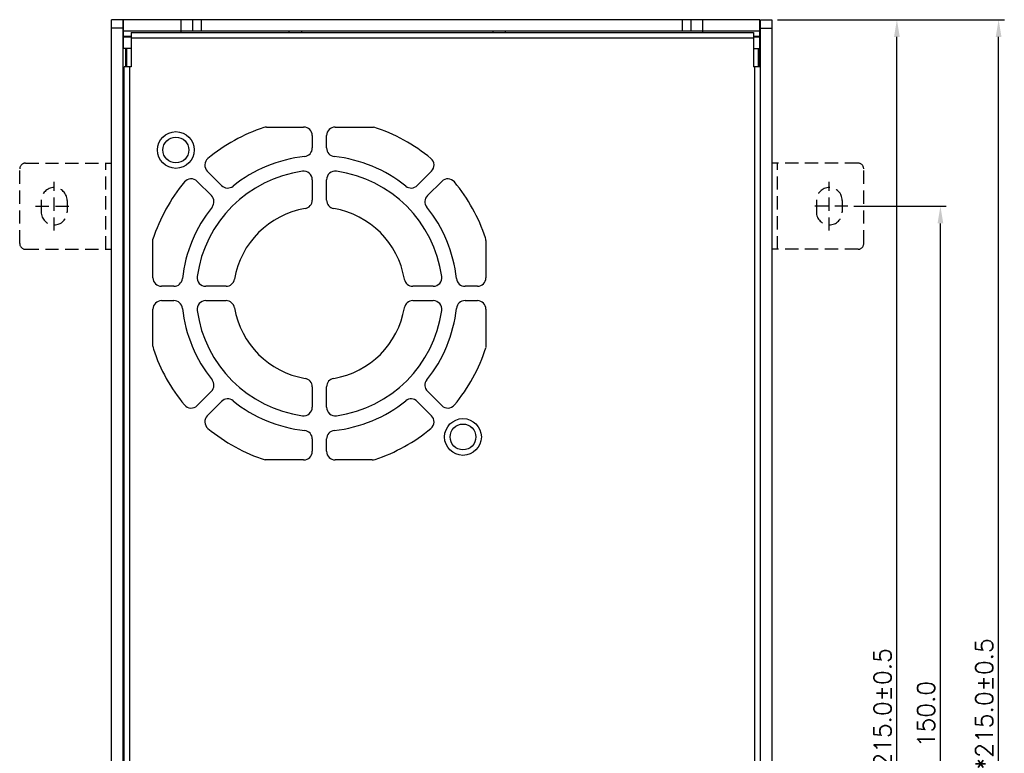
# Model space of a CAD drawing. Extents: x 369 to 888, y 1546 to 1801.
# Tile 3 of 18: x 380 to 551, y 1674 to 1801. Entities that reach past the tile are written whole.
import ezdxf

# ---------------------------------------------------------------- set-up
doc = ezdxf.new("R2010")
doc.units = 0
doc.header["$LTSCALE"] = 23.1
doc.header["$MEASUREMENT"] = 0
doc.linetypes.add('HIDDEN', pattern=[0.375, 0.25, -0.125])
doc.layers.get('0').update_dxf_attribs({"linetype": 'CONTINUOUS'})
doc.layers.get('Defpoints').update_dxf_attribs({"linetype": 'CONTINUOUS'})
for name, color, linetype in [('00_COMPONENTS', 7, 'CONTINUOUS'), ('20_ALL_FEATURES', 7, 'CONTINUOUS'), ('DIM', 2, 'CONTINUOUS'), ('H', 6, 'HIDDEN')]:
    doc.layers.add(name, color=color, linetype=linetype)
doc.layers.add('Dimension', color=2, linetype='CONTINUOUS', lineweight=9)
doc.styles.add('SIMPLEX', font='SIMPLEX.shx')
doc.dimstyles.new('STANDARD$0', dxfattribs={"dimtxt": 3, "dimasz": 3, "dimexe": 1, "dimexo": 1, "dimgap": 1, "dimtad": 1, "dimdec": 1, "dimzin": 0, "dimdsep": 46, "dimtxsty": 'STANDARD', "dimcen": -0.5, "dimclrd": 2, "dimclre": 2, "dimclrt": 2, "dimadec": 0, "dimazin": 0, "dimtfac": 1, "dimtdec": 1, "dimtmove": 0, "dimatfit": 3, "dimfxl": 1, "dimtolj": 1, "dimtzin": 0, "dimarcsym": 0})

# ---------------------------------------------------------------- blocks, each defined once
blk = doc.blocks.new('*D51')
at = {"layer": 'Defpoints', "color": 0}
for p in [(510.99, 1801.32), (532.76, 1801.32), (510.99, 1586.32)]:
    blk.add_point(p, dxfattribs=at)
at = {"layer": 'DIM', "lineweight": -2}
for p, q in [((511.99, 1801.32), (533.76, 1801.32)), ((532.76, 1589.32), (532.76, 1798.32)), ((511.99, 1586.32), (533.76, 1586.32))]:
    blk.add_line(p, q, dxfattribs=at)
at = {"layer": 'DIM'}
for points in [[(532.26, 1798.32), (533.26, 1798.32), (532.76, 1801.32)], [(532.26, 1589.32), (533.26, 1589.32), (532.76, 1586.32)]]:
    blk.add_solid(points, dxfattribs=at)
at = {"layer": 'DIM', "insert": (530.26, 1680.38), "char_height": 3, "attachment_point": 5, "rotation": 90, "style": 'SIMPLEX'}
blk.add_mtext('\\A1;*215.0±0.5', dxfattribs=at)
blk = doc.blocks.new('*D68')
at = {"layer": 'Defpoints', "color": 0}
for p in [(510.99, 1801.32), (550.47, 1801.32), (510.99, 1586.32)]:
    blk.add_point(p, dxfattribs=at)
at = {"layer": 'DIM', "lineweight": -2}
for p, q in [((511.99, 1801.32), (551.47, 1801.32)), ((550.47, 1589.32), (550.47, 1798.32)), ((511.99, 1586.32), (551.47, 1586.32))]:
    blk.add_line(p, q, dxfattribs=at)
at = {"layer": 'DIM'}
for points in [[(549.97, 1798.32), (550.97, 1798.32), (550.47, 1801.32)], [(549.97, 1589.32), (550.97, 1589.32), (550.47, 1586.32)]]:
    blk.add_solid(points, dxfattribs=at)
at = {"layer": 'DIM', "insert": (547.97, 1682.11), "char_height": 3, "attachment_point": 5, "rotation": 90, "style": 'SIMPLEX'}
blk.add_mtext('\\A1;*215.0±0.5', dxfattribs=at)
blk = doc.blocks.new('*D70')
at = {"layer": 'Defpoints', "color": 0}
for p in [(524.24, 1768.82), (540.34, 1768.82), (524.24, 1618.82)]:
    blk.add_point(p, dxfattribs=at)
at = {"layer": 'Dimension', "lineweight": -2}
for p, q in [((525.24, 1768.82), (541.34, 1768.82)), ((540.34, 1621.82), (540.34, 1765.82)), ((525.24, 1618.82), (541.34, 1618.82))]:
    blk.add_line(p, q, dxfattribs=at)
at = {"layer": 'Dimension'}
for points in [[(539.84, 1765.82), (540.84, 1765.82), (540.34, 1768.82)], [(539.84, 1621.82), (540.84, 1621.82), (540.34, 1618.82)]]:
    blk.add_solid(points, dxfattribs=at)
at = {"layer": 'Dimension', "insert": (537.84, 1680.34), "char_height": 3, "attachment_point": 5, "rotation": 90, "style": 'SIMPLEX'}
blk.add_mtext('\\A1;150.0', dxfattribs=at)

msp = doc.modelspace()

# ---------------------------------------------------------------- linework, layer by layer
at = {"color": 2, "linetype": 'Continuous'}
for p, q in [((395.99, 1586.32), (395.99, 1801.32)), ((397.99, 1801.32), (395.99, 1801.32)), ((397.99, 1586.32), (397.99, 1801.32)), ((398.09, 1796.3), (398.09, 1801.32)), ((508.89, 1801.32), (398.09, 1801.32)), ((408.09, 1799.12), (408.09, 1801.32)), ((410.09, 1801.32), (410.09, 1799.32)), ((411.59, 1801.32), (411.59, 1799.32)), ((495.39, 1801.32), (495.39, 1799.32)), ((496.89, 1801.32), (496.89, 1799.32)), ((498.89, 1801.32), (498.89, 1799.12)), ((508.89, 1796.3), (508.89, 1801.32)), ((508.99, 1586.32), (508.99, 1801.32)), ((508.99, 1801.32), (510.99, 1801.32)), ((510.99, 1801.32), (510.99, 1586.32)), ((397.99, 1799.82), (395.99, 1799.82)), ((408.09, 1799.32), (398.09, 1799.32)), ((399.39, 1799.12), (399.39, 1793.12)), ((399.39, 1799.12), (507.79, 1799.12)), ((498.89, 1799.32), (408.09, 1799.32)), ((508.89, 1799.32), (498.89, 1799.32)), ((507.79, 1799.12), (507.79, 1793.12)), ((508.99, 1799.82), (510.99, 1799.82)), ((397.99, 1797.32), (398.09, 1797.32)), ((398.09, 1798.45), (399.39, 1798.45)), ((399.39, 1798.3), (398.09, 1798.3)), ((507.79, 1798.12), (399.39, 1798.12)), ((507.79, 1798.45), (508.89, 1798.45)), ((508.89, 1798.3), (507.79, 1798.3)), ((508.99, 1797.32), (508.89, 1797.32)), ((399.39, 1796.3), (398.09, 1796.3)), ((507.79, 1796.3), (508.89, 1796.3)), ((399.39, 1793.12), (398.19, 1793.12)), ((399.19, 1604.82), (399.19, 1793.12)), ((508.99, 1793.12), (507.79, 1793.12)), ((507.99, 1604.82), (507.99, 1793.12)), ((422.98, 1782.62), (429.44, 1782.62)), ((434.94, 1782.62), (441.63, 1782.62)), ((430.94, 1781.12), (430.94, 1778.98)), ((433.44, 1778.98), (433.44, 1781.12)), ((415.14, 1772.43), (412.66, 1774.92)), ((451.71, 1774.92), (449.23, 1772.43)), ((410.89, 1773.15), (413.38, 1770.67)), ((430.94, 1773.43), (430.94, 1769.89)), ((433.44, 1769.89), (433.44, 1773.43)), ((451, 1770.67), (453.48, 1773.15)), ((403.19, 1756.37), (403.19, 1763.07)), ((461.19, 1762.83), (461.19, 1756.37)), ((406.83, 1754.87), (404.69, 1754.87)), ((415.92, 1754.87), (412.38, 1754.87)), ((452, 1754.87), (448.45, 1754.87)), ((459.69, 1754.87), (457.54, 1754.87)), ((403.19, 1744.42), (403.19, 1750.87)), ((404.69, 1752.37), (406.83, 1752.37)), ((412.38, 1752.37), (415.92, 1752.37)), ((448.45, 1752.37), (452, 1752.37)), ((457.54, 1752.37), (459.69, 1752.37)), ((461.19, 1750.87), (461.19, 1744.18)), ((430.94, 1737.35), (430.94, 1733.81)), ((433.44, 1733.81), (433.44, 1737.35)), ((413.38, 1736.58), (410.89, 1734.09)), ((453.48, 1734.09), (451, 1736.58)), ((412.66, 1732.33), (415.14, 1734.81)), ((449.23, 1734.81), (451.71, 1732.33)), ((430.94, 1728.27), (430.94, 1726.12)), ((433.44, 1726.12), (433.44, 1728.27)), ((429.44, 1724.62), (422.74, 1724.62)), ((441.39, 1724.62), (434.94, 1724.62))]:
    msp.add_line(p, q, dxfattribs=at)
for centre, radius in [((407.19, 1778.62), 3.2), ((407.19, 1778.62), 2.25), ((457.19, 1728.62), 3.2), ((457.19, 1728.62), 2.25)]:
    msp.add_circle(centre, radius, dxfattribs=at)
for centre, radius, start, end in [((432.69, 1801.32), 6.2, 198.8191, 200.8565), ((432.69, 1801.32), 4.2, 208.5861, 211.6902), ((458.79, 1801.32), 4.2, 328.3098, 331.4139), ((458.79, 1801.32), 6.2, 339.1435, 341.1809), ((432.19, 1753.62), 30.5, 108.5086, 129.5586), ((422.98, 1781.12), 1.5, 90, 108.5086), ((429.44, 1781.12), 1.5, 0, 90), ((434.94, 1781.12), 1.5, 90, 180), ((432.19, 1753.62), 30.5, 50.4414, 71.9561), ((429.44, 1778.98), 1.5, 276.191, 0), ((434.94, 1778.98), 1.5, 180, 263.809), ((413.72, 1775.98), 1.5, 129.5586, 225), ((432.19, 1753.62), 24, 96.191, 128.809), ((432.19, 1753.62), 24, 51.191, 83.809), ((450.65, 1775.98), 1.5, 315, 50.4414), ((432.19, 1753.62), 21.5, 97.9032, 172.0968), ((429.44, 1773.43), 1.5, 0, 97.9032), ((434.94, 1773.43), 1.5, 82.0968, 180), ((432.19, 1753.62), 21.5, 7.9032, 82.0968), ((409.83, 1772.09), 1.5, 45, 140.4414), ((454.54, 1772.09), 1.5, 39.5586, 135), ((432.19, 1753.62), 30.5, 140.4414, 161.9561), ((416.2, 1773.49), 1.5, 225, 308.809), ((448.17, 1773.49), 1.5, 231.191, 315), ((432.19, 1753.62), 30.5, 18.5086, 39.5586), ((412.31, 1769.61), 1.5, 321.191, 45), ((429.44, 1769.89), 1.5, 279.5941, 0), ((434.94, 1769.89), 1.5, 180, 260.4059), ((452.06, 1769.61), 1.5, 135, 218.809), ((432.19, 1753.62), 24, 141.191, 173.809), ((432.19, 1753.62), 15, 99.5941, 170.4059), ((432.19, 1753.62), 15, 9.5941, 80.4059), ((432.19, 1753.62), 24, 6.191, 38.809), ((459.69, 1762.83), 1.5, 0, 18.5086), ((404.69, 1756.37), 1.5, 180, 270), ((406.83, 1756.37), 1.5, 270, 353.809), ((412.38, 1756.37), 1.5, 172.0968, 270), ((415.92, 1756.37), 1.5, 270, 350.4059), ((448.45, 1756.37), 1.5, 189.5941, 270), ((452, 1756.37), 1.5, 270, 7.9032), ((457.54, 1756.37), 1.5, 186.191, 270), ((459.69, 1756.37), 1.5, 270, 0), ((404.69, 1750.87), 1.5, 90, 180), ((406.83, 1750.87), 1.5, 6.191, 90), ((432.19, 1753.62), 24, 186.191, 218.809), ((412.38, 1750.87), 1.5, 90, 187.9032), ((415.92, 1750.87), 1.5, 9.5941, 90), ((432.19, 1753.62), 15, 189.5941, 260.4059), ((432.19, 1753.62), 15, 279.5941, 350.4059), ((448.45, 1750.87), 1.5, 90, 170.4059), ((432.19, 1753.62), 24, 321.191, 353.809), ((452, 1750.87), 1.5, 352.0968, 90), ((457.54, 1750.87), 1.5, 90, 173.809), ((459.69, 1750.87), 1.5, 0, 90), ((432.19, 1753.62), 21.5, 187.9032, 262.0968), ((432.19, 1753.62), 21.5, 277.9032, 352.0968), ((404.69, 1744.42), 1.5, 180, 198.5086), ((432.19, 1753.62), 30.5, 320.4414, 341.9561), ((432.19, 1753.62), 30.5, 198.5086, 219.5586), ((429.44, 1737.35), 1.5, 0, 80.4059), ((434.94, 1737.35), 1.5, 99.5941, 180), ((412.31, 1737.64), 1.5, 315, 38.809), ((452.06, 1737.64), 1.5, 141.191, 225), ((409.83, 1735.15), 1.5, 219.5586, 315), ((416.2, 1733.75), 1.5, 51.191, 135), ((432.19, 1753.62), 24, 231.191, 263.809), ((429.44, 1733.81), 1.5, 262.0968, 0), ((434.94, 1733.81), 1.5, 180, 277.9032), ((432.19, 1753.62), 24, 276.191, 308.809), ((448.17, 1733.75), 1.5, 45, 128.809), ((454.54, 1735.15), 1.5, 225, 320.4414), ((413.72, 1731.27), 1.5, 135, 230.4414), ((450.65, 1731.27), 1.5, 309.5586, 45), ((432.19, 1753.62), 30.5, 230.4414, 251.9561), ((429.44, 1728.27), 1.5, 0, 83.809), ((434.94, 1728.27), 1.5, 96.191, 180), ((432.19, 1753.62), 30.5, 288.5086, 309.5586), ((429.44, 1726.12), 1.5, 270, 0), ((434.94, 1726.12), 1.5, 180, 270), ((441.39, 1726.12), 1.5, 270, 288.5086)]:
    msp.add_arc(centre, radius, start, end, dxfattribs=at)
at = {"layer": '00_COMPONENTS', "color": 2, "linetype": 'Continuous'}
for p, q in [((398.39, 1796.3), (398.39, 1793.12)), ((398.64, 1793.12), (398.64, 1796.3)), ((508.59, 1796.3), (508.59, 1793.12)), ((508.79, 1796.3), (508.79, 1793.12))]:
    msp.add_line(p, q, dxfattribs=at)
at = {"layer": '20_ALL_FEATURES', "color": 2, "linetype": 'Continuous'}
msp.add_line((398.19, 1604.82), (398.19, 1793.12), dxfattribs=at)
at = {"layer": 'H', "color": 2, "ltscale": 0.4}
for p, q in [((379.99, 1762.32), (379.99, 1775.32)), ((380.99, 1776.32), (395.99, 1776.32)), ((394.99, 1761.32), (394.99, 1776.32)), ((525.99, 1776.32), (510.99, 1776.32)), ((511.99, 1761.32), (511.99, 1776.32)), ((526.99, 1762.32), (526.99, 1775.32)), ((385.99, 1764.57), (385.99, 1773.07)), ((397.99, 1772.82), (398.19, 1772.82)), ((397.99, 1772.82), (398.09, 1772.82)), ((520.99, 1764.57), (520.99, 1773.07)), ((383.74, 1769.82), (383.74, 1767.82)), ((388.24, 1769.82), (388.24, 1767.82)), ((518.74, 1769.82), (518.74, 1767.82)), ((523.24, 1769.82), (523.24, 1767.82)), ((382.74, 1768.82), (389.24, 1768.82)), ((524.24, 1768.82), (517.74, 1768.82)), ((397.99, 1764.82), (398.19, 1764.82)), ((397.99, 1764.82), (398.09, 1764.82)), ((380.99, 1761.32), (395.99, 1761.32)), ((525.99, 1761.32), (510.99, 1761.32))]:
    msp.add_line(p, q, dxfattribs=at)
for centre, radius, start, end in [((380.99, 1775.32), 1, 90, 180), ((525.99, 1775.32), 1, 0, 90), ((385.99, 1769.82), 2.25, 0, 180), ((520.99, 1769.82), 2.25, 0, 180), ((385.99, 1767.82), 2.25, 180, 0), ((520.99, 1767.82), 2.25, 180, 0), ((380.99, 1762.32), 1, 180, 270), ((525.99, 1762.32), 1, 270, 0)]:
    msp.add_arc(centre, radius, start, end, dxfattribs=at)

# ---------------------------------------------------------------- dimensions: what is measured, and where the dimension line sits
at = {"layer": 'DIM', "color": 2}
dim = msp.add_linear_dim(base=(532.76, 1801.32), p1=(510.99, 1586.32), p2=(510.99, 1801.32), angle=90, text='*<>', dimstyle='STANDARD$0', override={"dimtxsty": 'SIMPLEX', "dimcen": -2, "dimclrd": 256, "dimclre": 256, "dimclrt": 256, "dimtol": 1, "dimtp": 0.5, "dimtm": 0.5}, dxfattribs=at)
dim.commit()
dim.dimension.update_dxf_attribs({"geometry": '*D51', "text_midpoint": (532.76, 1680.38), "dimtype": 160})
at = {"layer": 'DIM'}
dim = msp.add_linear_dim(base=(550.47, 1801.32), p1=(510.99, 1586.32), p2=(510.99, 1801.32), angle=90, text='*<>', dimstyle='STANDARD$0', override={"dimtxsty": 'SIMPLEX', "dimcen": -2, "dimclrd": 256, "dimclre": 256, "dimclrt": 256, "dimtol": 1, "dimtp": 0.5, "dimtm": 0.5}, dxfattribs=at)
dim.commit()
dim.dimension.update_dxf_attribs({"geometry": '*D68', "text_midpoint": (550.47, 1682.11), "dimtype": 160})
at = {"layer": 'Dimension'}
dim = msp.add_linear_dim(base=(540.34, 1768.82), p1=(524.24, 1618.82), p2=(524.24, 1768.82), angle=90, dimstyle='STANDARD$0', override={"dimtad": 3, "dimtxsty": 'SIMPLEX', "dimcen": -2, "dimclrd": 256, "dimclre": 256, "dimclrt": 256, "dimtdec": 0}, dxfattribs=at)
dim.commit()
dim.dimension.update_dxf_attribs({"geometry": '*D70', "text_midpoint": (540.34, 1680.34), "dimtype": 160})

doc.saveas('drawing.dxf')
